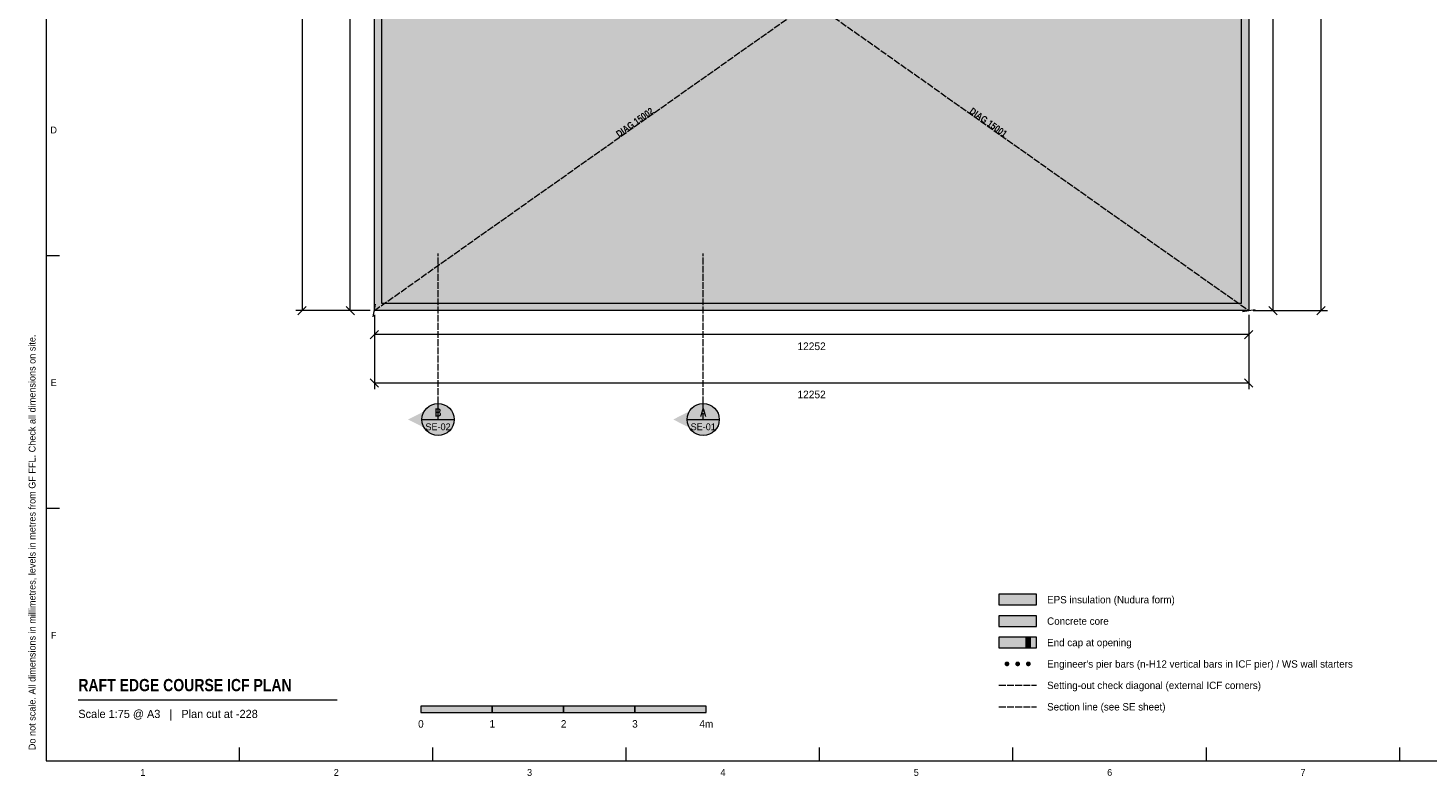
# Model space of a CAD drawing. Header units: millimetres. Extents: x 17 to 413, y 4 to 292.
# Tile 1 of 3: x 17 to 278, y 4 to 144. Entities that reach past the tile are written whole.
import ezdxf
from ezdxf.enums import TextEntityAlignment as Align

# ---------------------------------------------------------------- set-up
doc = ezdxf.new("R2010")
doc.units = ezdxf.units.MM
doc.linetypes.add('DASHED', pattern=[1.524, 1.27, -0.254])
for name, color, linetype in [('FILL-C_9E1A1A', 7, 'Continuous'), ('FILL-C_B2B2B5', 7, 'Continuous'), ('FILL-EPS', 7, 'Continuous'), ('FILL-INK', 7, 'Continuous'), ('FILL-RED', 7, 'Continuous'), ('FILL-TEAL_DK', 7, 'Continuous'), ('FILL-WHITE', 7, 'Continuous'), ('LINE-C_85297A', 7, 'Continuous'), ('LINE-C_85297A-DASH', 7, 'DASHED'), ('LINE-INK', 7, 'Continuous'), ('LINE-RED', 7, 'Continuous'), ('LINE-RED-DASH', 7, 'DASHED'), ('LINE-STEEL_GREY', 7, 'Continuous'), ('LINE-TEAL_DK', 7, 'Continuous'), ('TEXT-C_85297A', 7, 'Continuous'), ('TEXT-INK', 7, 'Continuous'), ('TEXT-RED', 7, 'Continuous'), ('TEXT-STEEL_GREY', 7, 'Continuous')]:
    doc.layers.add(name, color=color, linetype=linetype)
doc.styles.add('OpenSansCondensed-Bold', font='OpenSansCondensed-Bold.ttf')

msp = doc.modelspace()

# ---------------------------------------------------------------- hatches: boundary and pattern name
at = {"layer": 'FILL-C_9E1A1A', "true_color": 0x9e1a1a}
h = msp.add_hatch(color=24, dxfattribs=at)
h.dxf.hatch_style = 1
h.paths.add_polyline_path([(199.95, 25.1), (199.93, 25.22), (199.89, 25.32), (199.82, 25.42), (199.72, 25.49), (199.62, 25.53), (199.5, 25.55), (199.38, 25.53), (199.28, 25.49), (199.18, 25.42), (199.11, 25.32), (199.07, 25.22), (199.05, 25.1), (199.07, 24.98), (199.11, 24.88), (199.18, 24.78), (199.28, 24.71), (199.38, 24.67), (199.5, 24.65), (199.62, 24.67), (199.72, 24.71), (199.82, 24.78), (199.89, 24.88), (199.93, 24.98)])
h = msp.add_hatch(color=24, dxfattribs=at)
h.dxf.hatch_style = 1
h.paths.add_polyline_path([(201.95, 25.1), (201.93, 25.22), (201.89, 25.32), (201.82, 25.42), (201.72, 25.49), (201.62, 25.53), (201.5, 25.55), (201.38, 25.53), (201.28, 25.49), (201.18, 25.42), (201.11, 25.32), (201.07, 25.22), (201.05, 25.1), (201.07, 24.98), (201.11, 24.88), (201.18, 24.78), (201.28, 24.71), (201.38, 24.67), (201.5, 24.65), (201.62, 24.67), (201.72, 24.71), (201.82, 24.78), (201.89, 24.88), (201.93, 24.98)])
h = msp.add_hatch(color=24, dxfattribs=at)
h.dxf.hatch_style = 1
h.paths.add_polyline_path([(203.95, 25.1), (203.93, 25.22), (203.89, 25.32), (203.82, 25.42), (203.72, 25.49), (203.62, 25.53), (203.5, 25.55), (203.38, 25.53), (203.28, 25.49), (203.18, 25.42), (203.11, 25.32), (203.07, 25.22), (203.05, 25.1), (203.07, 24.98), (203.11, 24.88), (203.18, 24.78), (203.28, 24.71), (203.38, 24.67), (203.5, 24.65), (203.62, 24.67), (203.72, 24.71), (203.82, 24.78), (203.89, 24.88), (203.93, 24.98)])
at = {"layer": 'FILL-C_B2B2B5', "true_color": 0xb2b2b5}
h = msp.add_hatch(color=253, dxfattribs=at)
h.dxf.hatch_style = 1
h.paths.add_polyline_path([(198, 32.1), (205, 32.1), (205, 34.1), (198, 34.1)])
at = {"layer": 'FILL-EPS', "true_color": 0xccffff}
h = msp.add_hatch(color=7, dxfattribs=at)
h.dxf.hatch_style = 1
h.paths.add_polyline_path([(81.31, 206.42), (244.68, 206.42), (244.68, 91.06), (81.31, 91.06)])
h.paths.add_polyline_path([(243.33, 92.41), (243.33, 205.07), (82.67, 205.07), (82.67, 92.41)], flags=0)
h = msp.add_hatch(color=7, dxfattribs=at)
h.dxf.hatch_style = 1
h.paths.add_polyline_path([(198, 36.1), (205, 36.1), (205, 38.1), (198, 38.1)])
h = msp.add_hatch(color=7, dxfattribs=at)
h.dxf.hatch_style = 1
h.paths.add_polyline_path([(198, 28.1), (205, 28.1), (205, 30.1), (198, 30.1)])
at = {"layer": 'FILL-INK', "true_color": 0x14141a}
h = msp.add_hatch(color=250, dxfattribs=at)
h.dxf.hatch_style = 1
h.paths.add_polyline_path([(90, 16), (103.33, 16), (103.33, 17.2), (90, 17.2)])
h = msp.add_hatch(color=250, dxfattribs=at)
h.dxf.hatch_style = 1
h.paths.add_polyline_path([(116.67, 16), (130, 16), (130, 17.2), (116.67, 17.2)])
at = {"layer": 'FILL-RED', "true_color": 0xb81a1f}
h = msp.add_hatch(color=242, dxfattribs=at)
h.dxf.hatch_style = 1
h.paths.add_polyline_path([(87.61, 70.72), (93.21, 67.87), (93.21, 73.57)])
h = msp.add_hatch(color=242, dxfattribs=at)
h.dxf.hatch_style = 1
h.paths.add_polyline_path([(137.15, 70.72), (142.75, 67.87), (142.75, 73.57)])
at = {"layer": 'FILL-TEAL_DK', "true_color": 0x006b5c}
h = msp.add_hatch(color=126, dxfattribs=at)
h.dxf.hatch_style = 1
h.paths.add_polyline_path([(203, 28.1), (203.9, 28.1), (203.9, 30.1), (203, 30.1)])
at = {"layer": 'FILL-WHITE', "true_color": 0xffffff}
h = msp.add_hatch(color=7, dxfattribs=at)
h.dxf.hatch_style = 1
h.paths.add_polyline_path([(126.2, 121.29), (135.84, 128.1), (133.79, 131.01), (124.15, 124.2)])
h = msp.add_hatch(color=7, dxfattribs=at)
h.dxf.hatch_style = 1
h.paths.add_polyline_path([(190.15, 128.1), (199.8, 121.29), (201.85, 124.2), (192.21, 131.01)])
h = msp.add_hatch(color=7, dxfattribs=at)
h.dxf.hatch_style = 1
h.paths.add_polyline_path([(96.21, 70.72), (96.11, 71.5), (95.81, 72.22), (95.33, 72.85), (94.71, 73.32), (93.98, 73.62), (93.21, 73.72), (92.43, 73.62), (91.71, 73.32), (91.09, 72.85), (90.61, 72.22), (90.31, 71.5), (90.21, 70.72), (90.31, 69.95), (90.61, 69.22), (91.09, 68.6), (91.71, 68.13), (92.43, 67.83), (93.21, 67.72), (93.98, 67.83), (94.71, 68.13), (95.33, 68.6), (95.81, 69.22), (96.11, 69.95)])
h = msp.add_hatch(color=7, dxfattribs=at)
h.dxf.hatch_style = 1
h.paths.add_polyline_path([(145.75, 70.72), (145.65, 71.5), (145.35, 72.22), (144.88, 72.85), (144.25, 73.32), (143.53, 73.62), (142.75, 73.72), (141.98, 73.62), (141.25, 73.32), (140.63, 72.85), (140.16, 72.22), (139.86, 71.5), (139.75, 70.72), (139.86, 69.95), (140.16, 69.22), (140.63, 68.6), (141.25, 68.13), (141.98, 67.83), (142.75, 67.72), (143.53, 67.83), (144.25, 68.13), (144.88, 68.6), (145.35, 69.22), (145.65, 69.95)])
h = msp.add_hatch(color=7, dxfattribs=at)
h.dxf.hatch_style = 1
h.paths.add_polyline_path([(103.33, 16), (116.67, 16), (116.67, 17.2), (103.33, 17.2)])
h = msp.add_hatch(color=7, dxfattribs=at)
h.dxf.hatch_style = 1
h.paths.add_polyline_path([(130, 16), (143.33, 16), (143.33, 17.2), (130, 17.2)])

# ---------------------------------------------------------------- linework, layer by layer
at = {"layer": 'LINE-C_85297A', "lineweight": 5}
for p, q in [((81.11, 89.88), (81.52, 92.24)), ((243.5, 90.85), (245.87, 91.26))]:
    msp.add_line(p, q, dxfattribs=at)
at = {"layer": 'LINE-C_85297A-DASH', "lineweight": 5}
for p, q in [((81.3, 206.44), (244.68, 91.06)), ((81.31, 91.06), (244.7, 206.44)), ((198, 21.1), (205, 21.1))]:
    msp.add_line(p, q, dxfattribs=at)
at = {"layer": 'LINE-INK', "lineweight": 5}
for p, q in [((67.81, 206.42), (67.81, 91.06)), ((76.81, 91.06), (76.81, 206.42)), ((249.18, 206.42), (249.18, 91.06)), ((258.18, 91.06), (258.18, 206.42)), ((20, 101.33), (22.5, 101.33)), ((68.59, 91.84), (67.04, 90.28)), ((77.59, 90.28), (76.04, 91.84)), ((248.4, 91.84), (249.96, 90.28)), ((257.4, 90.28), (258.96, 91.84)), ((80.51, 91.06), (66.61, 91.06)), ((80.51, 91.06), (75.61, 91.06)), ((81.31, 90.26), (81.31, 85.36)), ((81.31, 90.26), (81.31, 76.36)), ((244.68, 90.26), (244.68, 85.36)), ((244.68, 90.26), (244.68, 76.36)), ((245.48, 91.06), (250.38, 91.06)), ((245.48, 91.06), (259.38, 91.06)), ((82.09, 87.34), (80.54, 85.78)), ((244.68, 86.56), (81.31, 86.56)), ((245.46, 87.34), (243.9, 85.78)), ((80.54, 78.34), (82.09, 76.78)), ((81.31, 77.56), (244.68, 77.56)), ((243.9, 78.34), (245.46, 76.78)), ((20, 54.17), (22.5, 54.17)), ((26, 18.4), (74.33, 18.4)), ((56.12, 7), (56.12, 9.5)), ((92.25, 7), (92.25, 9.5)), ((128.38, 7), (128.38, 9.5)), ((164.5, 7), (164.5, 9.5)), ((200.62, 7), (200.62, 9.5)), ((236.75, 7), (236.75, 9.5)), ((272.88, 7), (272.88, 9.5))]:
    msp.add_line(p, q, dxfattribs=at)
for points in [[(20, 7), (413, 7), (413, 290), (20, 290)], [(81.31, 91.06), (81.31, 206.42), (244.68, 206.42), (244.68, 91.06)], [(82.67, 92.41), (243.33, 92.41), (243.33, 205.07), (82.67, 205.07)], [(198, 36.1), (205, 36.1), (205, 38.1), (198, 38.1)], [(198, 28.1), (205, 28.1), (205, 30.1), (198, 30.1)], [(90, 16), (103.33, 16), (103.33, 17.2), (90, 17.2)], [(103.33, 16), (116.67, 16), (116.67, 17.2), (103.33, 17.2)], [(116.67, 16), (130, 16), (130, 17.2), (116.67, 17.2)], [(130, 16), (143.33, 16), (143.33, 17.2), (130, 17.2)]]:
    msp.add_lwpolyline(points, close=True, dxfattribs=at)
at = {"layer": 'LINE-RED', "lineweight": 5}
for p, q in [((90.21, 70.72), (96.21, 70.72)), ((139.75, 70.72), (145.75, 70.72))]:
    msp.add_line(p, q, dxfattribs=at)
for centre in [(93.21, 70.72), (142.75, 70.72)]:
    msp.add_circle(centre, 3, dxfattribs=at)
at = {"layer": 'LINE-RED-DASH', "lineweight": 5}
for p, q in [((93.21, 70.72), (93.21, 101.72)), ((142.75, 70.72), (142.75, 101.72)), ((198, 17.1), (205, 17.1))]:
    msp.add_line(p, q, dxfattribs=at)
at = {"layer": 'LINE-STEEL_GREY', "lineweight": 5}
msp.add_lwpolyline([(198, 32.1), (205, 32.1), (205, 34.1), (198, 34.1)], close=True, dxfattribs=at)
at = {"layer": 'LINE-TEAL_DK', "lineweight": 5}
msp.add_lwpolyline([(203, 28.1), (203.9, 28.1), (203.9, 30.1), (203, 30.1)], close=True, dxfattribs=at)

# ---------------------------------------------------------------- texts
at = {"layer": 'TEXT-C_85297A', "style": 'OpenSansCondensed-Bold'}
for s, rotation, p in [('DIAG 15002', 35.2306, (130.33, 125.67)), ('DIAG 15001', -35.2304, (195.67, 125.67))]:
    msp.add_text(s, height=1.27, rotation=rotation, dxfattribs=at).set_placement(p, align=Align.CENTER)
at = {"layer": 'TEXT-INK'}
for s, height, p in [('12252', 1.422, (163, 83.68)), ('12252', 1.422, (163, 74.68)), ('0', 1.4, (90, 13.2)), ('1', 1.4, (103.33, 13.2)), ('2', 1.4, (116.67, 13.2)), ('3', 1.4, (130, 13.2)), ('4m', 1.397, (143.33, 13.2))]:
    msp.add_text(s, height=height, dxfattribs=at).set_placement(p, align=Align.CENTER)
for s, p in [('EPS insulation (Nudura form)', (207, 36.4)), ('Concrete core', (207, 32.4)), ('End cap at opening', (207, 28.4)), ("Engineer's pier bars (n-H12 vertical bars in ICF pier) / WS wall starters", (207, 24.4)), ('Setting-out check diagonal (external ICF corners)', (207, 20.4)), ('Section line (see SE sheet)', (207, 16.4))]:
    msp.add_text(s, height=1.3716, dxfattribs=at).set_placement(p)
at = {"layer": 'TEXT-INK', "style": 'OpenSansCondensed-Bold'}
msp.add_text('RAFT EDGE COURSE ICF PLAN', height=2.286, dxfattribs=at).set_placement((26, 20))
at = {"layer": 'TEXT-RED', "style": 'OpenSansCondensed-Bold'}
for s, p in [('B', (93.21, 71.27)), ('A', (142.75, 71.27))]:
    msp.add_text(s, height=1.52, dxfattribs=at).set_placement(p, align=Align.CENTER)
at = {"layer": 'TEXT-RED'}
for s, p in [('SE-02', (93.21, 68.72)), ('SE-01', (142.75, 68.72))]:
    msp.add_text(s, height=1.27, dxfattribs=at).set_placement(p, align=Align.CENTER)
at = {"layer": 'TEXT-STEEL_GREY'}
for s, p in [('D', (21.4, 124.12)), ('E', (21.4, 76.95)), ('F', (21.4, 29.78)), ('1', (38.06, 4.2)), ('2', (74.19, 4.2)), ('3', (110.31, 4.2)), ('4', (146.44, 4.2)), ('5', (182.56, 4.2)), ('6', (218.69, 4.2)), ('7', (254.81, 4.2))]:
    msp.add_text(s, height=1.27, dxfattribs=at).set_placement(p, align=Align.CENTER)
msp.add_text('Do not scale. All dimensions in millimetres, levels in metres from GF FFL. Check all dimensions on site.', height=1.27, rotation=90, dxfattribs=at).set_placement((18, 9))
msp.add_text('Scale 1:75 @ A3   |   Plan cut at -228', height=1.524, dxfattribs=at).set_placement((26, 15))

doc.saveas('drawing.dxf')
